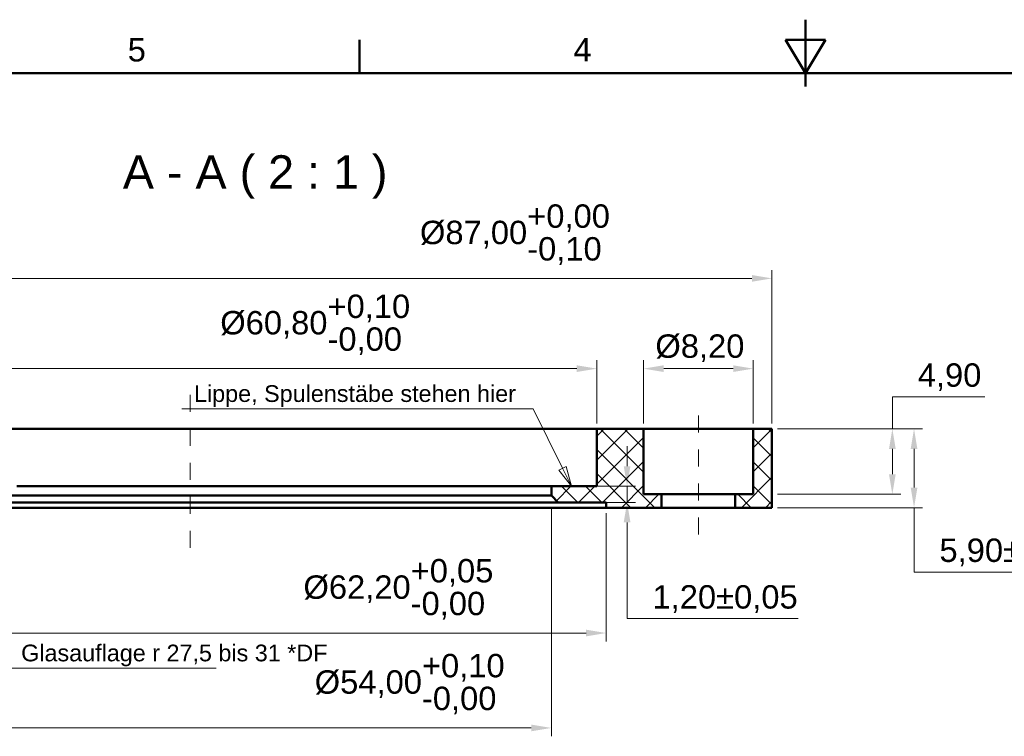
# Model space of a CAD drawing. Header units: inches. Extents: x 0.8 to 17.2, y 0.6 to 12.1.
# Tile 3 of 4: x 4.4 to 10.2, y 7.9 to 12.1. Entities that reach past the tile are written whole.
import ezdxf
from ezdxf.enums import TextEntityAlignment as Align

# ---------------------------------------------------------------- set-up
doc = ezdxf.new("R2010")
doc.units = ezdxf.units.IN
doc.header["$MEASUREMENT"] = 0
doc.linetypes.add('CENTER2', pattern=[1.125, 0.75, -0.125, 0.125, -0.125])
doc.layers.get('0').update_dxf_attribs({"lineweight": 25})
for name, color, linetype, lineweight in [('BEMASSUNG', 7, 'Continuous', 18), ('MITTELLINIE', 7, 'CENTER2', 18), ('RAHMEN', 7, 'Continuous', 50), ('SCHRAFFUR', 7, 'Continuous', 18), ('SICHTKANTE', 7, 'Continuous', 50), ('TEXT', 7, 'Continuous', 18)]:
    doc.layers.add(name, color=color, linetype=linetype, lineweight=lineweight)
doc.styles.add('ISO_14', font='arial.ttf')
doc.styles.add('ISO_20', font='arial.ttf')
doc.styles.add('ISO_75', font='arial.ttf')
doc.styles.add('ISO_76', font='arial.ttf')
doc.styles.add('ISO_DWG_RFN', font='arial.ttf')
doc.dimstyles.new('DWG_RFN', dxfattribs={"dimtxt": 0.137795, "dimasz": 0.11811, "dimexe": 0.049213, "dimexo": 0.031496, "dimgap": 0.031496, "dimtad": 1, "dimlfac": 25.4, "dimtxsty": 'ISO_DWG_RFN', "dimcen": 2.5, "dimclrd": 7, "dimclre": 7, "dimclrt": 7, "dimadec": 1, "dimazin": 3, "dimtfac": 1, "dimtmove": 0, "dimatfit": 3, "dimfxl": 0, "dimlwd": 18, "dimlwe": 18})

# ---------------------------------------------------------------- blocks, each defined once
blk = doc.blocks.new('Leader Text2')
at = {"layer": 'BEMASSUNG', "color": 7, "lineweight": 18}
for p, q in [((7.4057, 9.8209), (6.9606, 9.8209)), ((7.5779, 9.4702), (7.4057, 9.8209)), ((7.5991, 9.4806), (7.5567, 9.4598)), ((7.5567, 9.4598), (7.6299, 9.3642)), ((7.5779, 9.4702), (7.6299, 9.3642)), ((7.6299, 9.3642), (7.5991, 9.4806))]:
    blk.add_line(p, q, dxfattribs=at)
at = {"layer": 'BEMASSUNG', "color": 7, "lineweight": 18, "flags": 128}
blk.add_lwpolyline([(7.5567, 9.4598), (7.6299, 9.3642), (7.5991, 9.4806), (7.5567, 9.4598)], dxfattribs=at)
at = {"layer": 'BEMASSUNG', "color": 7}
blk.add_solid([(7.5567, 9.4598), (7.6299, 9.3642), (7.5991, 9.4806), (7.5567, 9.4598)], dxfattribs=at)
blk = doc.blocks.new('Hatch_1')
at = {"layer": 'SCHRAFFUR', "color": 7, "linetype": 'Continuous', "lineweight": 18}
for p, q in [((7.0394, 9.1607), (7.0834, 9.2047)), ((7.0394, 9.0193), (7.2248, 9.2047)), ((7.315, 8.9485), (7.0587, 9.2047)), ((7.315, 9.0899), (7.2002, 9.2047)), ((7.0394, 8.8778), (7.315, 9.1534)), ((7.3819, 8.7402), (7.0394, 9.0827)), ((7.0746, 8.7717), (7.315, 9.012)), ((7.2405, 8.7402), (7.0394, 8.9412)), ((7.1845, 8.7402), (7.315, 8.8706)), ((6.8014, 8.7813), (6.8862, 8.8661)), ((6.9261, 8.7717), (6.8316, 8.8661)), ((6.9332, 8.7717), (7.0277, 8.8661)), ((7.0675, 8.7717), (6.9731, 8.8661)), ((7.3259, 8.7402), (7.4047, 8.8189)), ((7.099, 8.7402), (7.0945, 8.7447))]:
    blk.add_line(p, q, dxfattribs=at)
blk = doc.blocks.new('Hatch_3')
at = {"layer": 'SCHRAFFUR', "color": 7, "linetype": 'Continuous', "lineweight": 18}
for p, q in [((7.9606, 9.092), (8.0709, 9.2022)), ((8.0709, 9.1825), (8.0487, 9.2047)), ((8.0709, 9.0411), (7.9606, 9.1514)), ((7.9606, 8.9506), (8.0709, 9.0608)), ((8.0709, 8.8997), (7.9606, 9.0099)), ((7.8916, 8.7402), (8.0709, 8.9194)), ((7.9476, 8.7402), (7.8688, 8.8189)), ((8.0709, 8.7583), (7.9606, 8.8685)), ((8.0331, 8.7402), (8.0709, 8.778))]:
    blk.add_line(p, q, dxfattribs=at)
blk = doc.blocks.new('*D13')
at = {"layer": 'BEMASSUNG', "color": 7, "lineweight": 18, "transparency": 16777216}
for p, q in [((2.937, 9.2067), (2.937, 8.4508)), ((7.8346, 9.2067), (7.8346, 8.4508)), ((3.0551, 8.5), (7.7165, 8.5))]:
    blk.add_line(p, q, dxfattribs=at)
at = {"layer": 'BEMASSUNG', "color": 7, "transparency": 16777216}
for points in [[(3.0551, 8.5197), (3.0551, 8.4803), (2.937, 8.5)], [(7.7165, 8.5197), (7.7165, 8.4803), (7.8346, 8.5)]]:
    blk.add_solid(points, dxfattribs=at)
at = {"layer": 'Defpoints', "color": 0, "transparency": 16777216}
for p in [(2.937, 9.2382), (7.8346, 9.2382), (7.8346, 8.5)]:
    blk.add_point(p, dxfattribs=at)
at = {"layer": 'BEMASSUNG', "color": 7, "lineweight": 18, "transparency": 16777216, "insert": (6.0521, 8.9359), "char_height": 0.137795, "attachment_point": 1, "style": 'ISO_DWG_RFN'}
blk.add_mtext('\\A1;{Ø62,20\\S+0,05^ -0,00;}', dxfattribs=at)
blk = doc.blocks.new('*D14')
at = {"layer": 'BEMASSUNG', "color": 7, "lineweight": 18, "transparency": 16777216}
for p, q in [((3.2598, 9.2382), (3.2598, 7.8917)), ((7.5118, 9.2382), (7.5118, 7.8917)), ((3.378, 7.9409), (7.3937, 7.9409))]:
    blk.add_line(p, q, dxfattribs=at)
at = {"layer": 'BEMASSUNG', "color": 7, "transparency": 16777216}
for points in [[(3.378, 7.9606), (3.378, 7.9213), (3.2598, 7.9409)], [(7.3937, 7.9606), (7.3937, 7.9213), (7.5118, 7.9409)]]:
    blk.add_solid(points, dxfattribs=at)
at = {"layer": 'Defpoints', "color": 0, "transparency": 16777216}
for p in [(3.2598, 9.2697), (7.5118, 9.2697), (7.5118, 7.9409)]:
    blk.add_point(p, dxfattribs=at)
at = {"layer": 'BEMASSUNG', "color": 7, "lineweight": 18, "transparency": 16777216, "insert": (6.1185, 8.3769), "char_height": 0.137795, "attachment_point": 1, "style": 'ISO_DWG_RFN'}
blk.add_mtext('\\A1;{Ø54,00\\S+0,10^ -0,00;}', dxfattribs=at)
blk = doc.blocks.new('*D15')
at = {"layer": 'BEMASSUNG', "color": 7, "lineweight": 18, "transparency": 16777216}
for p, q in [((7.9578, 9.4823), (7.9578, 9.6004)), ((7.5433, 9.3642), (8.007, 9.3642)), ((7.9578, 9.2697), (7.9578, 9.3642)), ((7.551, 9.2697), (8.007, 9.2697)), ((7.9578, 9.1516), (7.9578, 9.0335)), ((7.9578, 8.5847), (7.9578, 9.0335)), ((8.9652, 8.5847), (7.9578, 8.5847))]:
    blk.add_line(p, q, dxfattribs=at)
at = {"layer": 'BEMASSUNG', "color": 7, "transparency": 16777216}
for points in [[(7.9381, 9.4823), (7.9775, 9.4823), (7.9578, 9.3642)], [(7.9381, 9.1516), (7.9775, 9.1516), (7.9578, 9.2697)]]:
    blk.add_solid(points, dxfattribs=at)
at = {"layer": 'Defpoints', "color": 0, "transparency": 16777216}
for p in [(7.5118, 9.3642), (7.9578, 9.3642), (7.5195, 9.2697)]:
    blk.add_point(p, dxfattribs=at)
at = {"layer": 'BEMASSUNG', "color": 7, "lineweight": 18, "transparency": 16777216, "insert": (8.1074, 8.7818), "char_height": 0.137795, "attachment_point": 1, "style": 'ISO_DWG_RFN'}
blk.add_mtext('\\A1;{1,20±0,05}', dxfattribs=at)
blk = doc.blocks.new('*D16')
at = {"layer": 'BEMASSUNG', "color": 7, "lineweight": 18, "transparency": 16777216}
for p, q in [((8.0551, 9.7343), (8.0551, 10.1063)), ((8.7008, 9.7343), (8.7008, 10.1063)), ((8.1732, 10.0571), (8.5827, 10.0571))]:
    blk.add_line(p, q, dxfattribs=at)
at = {"layer": 'BEMASSUNG', "color": 7, "transparency": 16777216}
for points in [[(8.1732, 10.0768), (8.1732, 10.0374), (8.0551, 10.0571)], [(8.5827, 10.0768), (8.5827, 10.0374), (8.7008, 10.0571)]]:
    blk.add_solid(points, dxfattribs=at)
at = {"layer": 'Defpoints', "color": 0, "transparency": 16777216}
for p in [(8.7008, 10.0571), (8.0551, 9.7028), (8.7008, 9.7028)]:
    blk.add_point(p, dxfattribs=at)
at = {"layer": 'BEMASSUNG', "color": 7, "lineweight": 18, "transparency": 16777216, "insert": (8.1243, 10.2587), "char_height": 0.137795, "attachment_point": 1, "style": 'ISO_DWG_RFN'}
blk.add_mtext('\\A1;{Ø8,20}', dxfattribs=at)
blk = doc.blocks.new('*D17')
at = {"layer": 'BEMASSUNG', "color": 7, "lineweight": 18, "transparency": 16777216}
for p, q in [((8.8425, 9.7028), (9.6966, 9.7028)), ((9.6474, 9.3563), (9.6474, 9.5846)), ((8.8425, 9.2382), (9.6966, 9.2382)), ((9.6474, 8.8593), (9.6474, 9.2382)), ((10.6678, 8.8593), (9.6474, 8.8593))]:
    blk.add_line(p, q, dxfattribs=at)
at = {"layer": 'BEMASSUNG', "color": 7, "transparency": 16777216}
for points in [[(9.6277, 9.5846), (9.6671, 9.5846), (9.6474, 9.7028)], [(9.6277, 9.3563), (9.6671, 9.3563), (9.6474, 9.2382)]]:
    blk.add_solid(points, dxfattribs=at)
at = {"layer": 'Defpoints', "color": 0, "transparency": 16777216}
for p in [(8.811, 9.7028), (9.6474, 9.7028), (8.811, 9.2382)]:
    blk.add_point(p, dxfattribs=at)
at = {"layer": 'BEMASSUNG', "color": 7, "lineweight": 18, "transparency": 16777216, "insert": (9.797, 9.0564), "char_height": 0.137795, "attachment_point": 1, "style": 'ISO_DWG_RFN'}
blk.add_mtext('\\A1;{5,90±0,05}', dxfattribs=at)
blk = doc.blocks.new('*D18')
at = {"layer": 'BEMASSUNG', "color": 7, "lineweight": 18, "transparency": 16777216}
for p, q in [((10.0638, 9.8911), (9.5197, 9.8911)), ((9.5197, 9.8911), (9.5197, 9.7028)), ((8.8425, 9.7028), (9.5689, 9.7028)), ((9.5197, 9.435), (9.5197, 9.5846)), ((8.8425, 9.3169), (9.5689, 9.3169))]:
    blk.add_line(p, q, dxfattribs=at)
at = {"layer": 'BEMASSUNG', "color": 7, "transparency": 16777216}
for points in [[(9.5, 9.5846), (9.5394, 9.5846), (9.5197, 9.7028)], [(9.5, 9.435), (9.5394, 9.435), (9.5197, 9.3169)]]:
    blk.add_solid(points, dxfattribs=at)
at = {"layer": 'Defpoints', "color": 0, "transparency": 16777216}
for p in [(8.811, 9.7028), (9.5197, 9.7028), (8.811, 9.3169)]:
    blk.add_point(p, dxfattribs=at)
at = {"layer": 'BEMASSUNG', "color": 7, "lineweight": 18, "transparency": 16777216, "insert": (9.6693, 10.0882), "char_height": 0.1378, "attachment_point": 1, "style": 'ISO_DWG_RFN'}
blk.add_mtext('\\A1;{4,90}', dxfattribs=at)
blk = doc.blocks.new('*D20')
at = {"layer": 'BEMASSUNG', "color": 7, "lineweight": 18, "transparency": 16777216}
for p, q in [((1.9606, 9.7343), (1.9606, 10.6378)), ((8.811, 9.7343), (8.811, 10.6378)), ((2.0787, 10.5886), (8.6929, 10.5886))]:
    blk.add_line(p, q, dxfattribs=at)
at = {"layer": 'BEMASSUNG', "color": 7, "transparency": 16777216}
for points in [[(2.0787, 10.6083), (2.0787, 10.5689), (1.9606, 10.5886)], [(8.6929, 10.6083), (8.6929, 10.5689), (8.811, 10.5886)]]:
    blk.add_solid(points, dxfattribs=at)
at = {"layer": 'Defpoints', "color": 0, "transparency": 16777216}
for p in [(8.811, 10.5886), (1.9606, 9.7028), (8.811, 9.7028)]:
    blk.add_point(p, dxfattribs=at)
at = {"layer": 'BEMASSUNG', "color": 7, "lineweight": 18, "transparency": 16777216, "insert": (6.7383, 11.0245), "char_height": 0.137795, "attachment_point": 1, "style": 'ISO_DWG_RFN'}
blk.add_mtext('\\A1;{Ø87,00\\S+0,00^ -0,10;}', dxfattribs=at)
blk = doc.blocks.new('*D21')
at = {"layer": 'BEMASSUNG', "color": 7, "lineweight": 18, "transparency": 16777216}
for p, q in [((2.9921, 9.7343), (2.9921, 10.1063)), ((7.7795, 9.7343), (7.7795, 10.1063)), ((3.1102, 10.0571), (7.6614, 10.0571))]:
    blk.add_line(p, q, dxfattribs=at)
at = {"layer": 'BEMASSUNG', "color": 7, "transparency": 16777216}
for points in [[(3.1102, 10.0768), (3.1102, 10.0374), (2.9921, 10.0571)], [(7.6614, 10.0768), (7.6614, 10.0374), (7.7795, 10.0571)]]:
    blk.add_solid(points, dxfattribs=at)
at = {"layer": 'Defpoints', "color": 0, "transparency": 16777216}
for p in [(7.7795, 10.0571), (2.9921, 9.7028), (7.7795, 9.7028)]:
    blk.add_point(p, dxfattribs=at)
at = {"layer": 'BEMASSUNG', "color": 7, "lineweight": 18, "transparency": 16777216, "insert": (5.5623, 10.493), "char_height": 0.137795, "attachment_point": 1, "style": 'ISO_DWG_RFN'}
blk.add_mtext('\\A1;{Ø60,80\\S+0,10^ -0,00;}', dxfattribs=at)

msp = doc.modelspace()

# ---------------------------------------------------------------- linework, layer by layer
at = {"layer": 'BEMASSUNG'}
for p, q in [((6.96063, 9.82087), (5.33661, 9.82087)), ((3.9685, 8.29331), (5.53839, 8.29331))]:
    msp.add_line(p, q, dxfattribs=at)
at = {"layer": 'MITTELLINIE', "ltscale": 0.092544}
msp.add_line((5.38583, 9.00197), (5.38583, 9.93898), dxfattribs=at)
at = {"layer": 'MITTELLINIE', "ltscale": 0.086614}
msp.add_line((8.37795, 9.08071), (8.37795, 9.86024), dxfattribs=at)
at = {"layer": 'RAHMEN'}
for p, q in [((9.00787, 12.1122), (9.00787, 11.7185)), ((6.3832, 11.79724), (6.3832, 11.99409)), ((9.12598, 11.99409), (8.88976, 11.99409)), ((8.88976, 11.99409), (9.00787, 11.79724)), ((9.00787, 11.79724), (9.12598, 11.99409)), ((9.00787, 11.79724), (9.00787, 11.99409)), ((16.88189, 11.79724), (1.13386, 11.79724))]:
    msp.add_line(p, q, dxfattribs=at)
at = {"layer": 'SICHTKANTE'}
for p, q in [((4.43338, 9.70276), (4.3235, 9.70276)), ((4.54326, 9.70276), (4.43338, 9.70276)), ((4.65314, 9.70276), (4.54326, 9.70276)), ((4.76722, 9.70276), (4.65314, 9.70276)), ((4.88299, 9.70276), (4.76722, 9.70276)), ((4.99875, 9.70276), (4.88299, 9.70276)), ((5.11525, 9.70276), (4.99875, 9.70276)), ((5.23357, 9.70276), (5.11525, 9.70276)), ((5.35188, 9.70276), (5.23357, 9.70276)), ((5.4702, 9.70276), (5.35188, 9.70276)), ((5.5878, 9.70276), (5.4702, 9.70276)), ((5.70526, 9.70276), (5.5878, 9.70276)), ((5.82273, 9.70276), (5.70526, 9.70276)), ((5.93839, 9.70276), (5.82273, 9.70276)), ((6.05163, 9.70276), (5.93839, 9.70276)), ((6.16487, 9.70276), (6.05163, 9.70276)), ((6.27811, 9.70276), (6.16487, 9.70276)), ((6.38386, 9.70276), (6.27811, 9.70276)), ((6.48961, 9.70276), (6.38386, 9.70276)), ((6.59536, 9.70276), (6.48961, 9.70276)), ((6.6951, 9.70276), (6.59536, 9.70276)), ((6.79032, 9.70276), (6.6951, 9.70276)), ((6.88554, 9.70276), (6.79032, 9.70276)), ((6.97886, 9.70276), (6.88554, 9.70276)), ((7.06081, 9.70276), (6.97886, 9.70276)), ((7.14276, 9.70276), (7.06081, 9.70276)), ((7.22471, 9.70276), (7.14276, 9.70276)), ((7.2955, 9.70276), (7.22471, 9.70276)), ((7.36182, 9.70276), (7.2955, 9.70276)), ((7.42814, 9.70276), (7.36182, 9.70276)), ((7.48945, 9.70276), (7.42814, 9.70276)), ((7.53823, 9.70276), (7.48945, 9.70276)), ((7.58702, 9.70276), (7.53823, 9.70276)), ((7.6358, 9.70276), (7.58702, 9.70276)), ((7.66835, 9.70276), (7.6358, 9.70276)), ((7.69819, 9.70276), (7.66835, 9.70276)), ((7.72804, 9.70276), (7.69819, 9.70276)), ((7.7494, 9.70276), (7.72804, 9.70276)), ((7.75944, 9.70276), (7.7494, 9.70276)), ((7.76948, 9.70276), (7.75944, 9.70276)), ((7.77953, 9.70276), (7.76948, 9.70276)), ((7.77953, 9.70276), (7.77953, 9.36417)), ((7.77953, 9.70276), (8.05512, 9.70276)), ((8.05512, 9.31693), (8.05512, 9.70276)), ((8.05748, 9.70276), (8.05512, 9.70276)), ((8.05984, 9.70276), (8.05748, 9.70276)), ((8.0622, 9.70276), (8.05984, 9.70276)), ((8.06719, 9.70276), (8.0622, 9.70276)), ((8.07416, 9.70276), (8.06719, 9.70276)), ((8.08112, 9.70276), (8.07416, 9.70276)), ((8.08869, 9.70276), (8.08112, 9.70276)), ((8.09991, 9.70276), (8.08869, 9.70276)), ((8.11113, 9.70276), (8.09991, 9.70276)), ((8.12235, 9.70276), (8.11113, 9.70276)), ((8.1362, 9.70276), (8.12235, 9.70276)), ((8.15111, 9.70276), (8.1362, 9.70276)), ((8.16602, 9.70276), (8.15111, 9.70276)), ((8.18177, 9.70276), (8.16602, 9.70276)), ((8.19962, 9.70276), (8.18177, 9.70276)), ((8.21748, 9.70276), (8.19962, 9.70276)), ((8.23533, 9.70276), (8.21748, 9.70276)), ((8.25494, 9.70276), (8.23533, 9.70276)), ((8.27484, 9.70276), (8.25494, 9.70276)), ((8.29474, 9.70276), (8.27484, 9.70276)), ((8.31509, 9.70276), (8.29474, 9.70276)), ((8.33605, 9.70276), (8.31509, 9.70276)), ((8.357, 9.70276), (8.33605, 9.70276)), ((8.37795, 9.70276), (8.357, 9.70276)), ((8.39891, 9.70276), (8.37795, 9.70276)), ((8.41986, 9.70276), (8.39891, 9.70276)), ((8.44081, 9.70276), (8.41986, 9.70276)), ((8.46116, 9.70276), (8.44081, 9.70276)), ((8.48106, 9.70276), (8.46116, 9.70276)), ((8.50097, 9.70276), (8.48106, 9.70276)), ((8.52058, 9.70276), (8.50097, 9.70276)), ((8.53843, 9.70276), (8.52058, 9.70276)), ((8.55628, 9.70276), (8.53843, 9.70276)), ((8.57414, 9.70276), (8.55628, 9.70276)), ((8.58989, 9.70276), (8.57414, 9.70276)), ((8.6048, 9.70276), (8.58989, 9.70276)), ((8.61971, 9.70276), (8.6048, 9.70276)), ((8.63356, 9.70276), (8.61971, 9.70276)), ((8.64478, 9.70276), (8.63356, 9.70276)), ((8.656, 9.70276), (8.64478, 9.70276)), ((8.66721, 9.70276), (8.656, 9.70276)), ((8.67479, 9.70276), (8.66721, 9.70276)), ((8.68175, 9.70276), (8.67479, 9.70276)), ((8.68871, 9.70276), (8.68175, 9.70276)), ((8.69371, 9.70276), (8.68871, 9.70276)), ((8.69607, 9.70276), (8.69371, 9.70276)), ((8.69843, 9.70276), (8.69607, 9.70276)), ((8.70079, 9.70276), (8.69843, 9.70276)), ((8.70079, 9.70276), (8.81102, 9.70276)), ((8.70079, 9.31693), (8.70079, 9.70276)), ((8.81102, 9.23819), (8.81102, 9.70276)), ((4.45584, 9.36417), (4.36507, 9.36417)), ((4.55335, 9.36417), (4.45584, 9.36417)), ((4.65087, 9.36417), (4.55335, 9.36417)), ((4.74838, 9.36417), (4.65087, 9.36417)), ((4.84953, 9.36417), (4.74838, 9.36417)), ((4.95212, 9.36417), (4.84953, 9.36417)), ((5.05472, 9.36417), (4.95212, 9.36417)), ((5.15792, 9.36417), (5.05472, 9.36417)), ((5.26267, 9.36417), (5.15792, 9.36417)), ((5.36741, 9.36417), (5.26267, 9.36417)), ((5.47216, 9.36417), (5.36741, 9.36417)), ((5.57618, 9.36417), (5.47216, 9.36417)), ((5.68007, 9.36417), (5.57618, 9.36417)), ((5.78397, 9.36417), (5.68007, 9.36417)), ((5.88624, 9.36417), (5.78397, 9.36417)), ((5.98633, 9.36417), (5.88624, 9.36417)), ((6.08641, 9.36417), (5.98633, 9.36417)), ((6.1865, 9.36417), (6.08641, 9.36417)), ((6.27991, 9.36417), (6.1865, 9.36417)), ((6.37333, 9.36417), (6.27991, 9.36417)), ((6.46674, 9.36417), (6.37333, 9.36417)), ((6.55482, 9.36417), (6.46674, 9.36417)), ((6.63889, 9.36417), (6.55482, 9.36417)), ((6.72296, 9.36417), (6.63889, 9.36417)), ((6.80536, 9.36417), (6.72296, 9.36417)), ((6.87768, 9.36417), (6.80536, 9.36417)), ((6.95001, 9.36417), (6.87768, 9.36417)), ((7.02234, 9.36417), (6.95001, 9.36417)), ((7.0848, 9.36417), (7.02234, 9.36417)), ((7.14332, 9.36417), (7.0848, 9.36417)), ((7.20184, 9.36417), (7.14332, 9.36417)), ((7.25593, 9.36417), (7.20184, 9.36417)), ((7.29897, 9.36417), (7.25593, 9.36417)), ((7.342, 9.36417), (7.29897, 9.36417)), ((7.38504, 9.36417), (7.342, 9.36417)), ((7.41375, 9.36417), (7.38504, 9.36417)), ((7.44007, 9.36417), (7.41375, 9.36417)), ((7.4664, 9.36417), (7.44007, 9.36417)), ((7.48523, 9.36417), (7.4664, 9.36417)), ((7.49409, 9.36417), (7.48523, 9.36417)), ((7.50295, 9.36417), (7.49409, 9.36417)), ((7.51181, 9.36417), (7.50295, 9.36417)), ((7.51181, 9.36417), (7.51181, 9.30906)), ((7.51181, 9.36417), (7.77953, 9.36417)), ((4.4466, 9.30906), (4.32903, 9.30906)), ((4.57574, 9.30906), (4.4466, 9.30906)), ((4.7068, 9.30906), (4.57574, 9.30906)), ((4.83786, 9.30906), (4.7068, 9.30906)), ((4.97189, 9.30906), (4.83786, 9.30906)), ((5.10987, 9.30906), (4.97189, 9.30906)), ((5.24785, 9.30906), (5.10987, 9.30906)), ((5.38583, 9.30906), (5.24785, 9.30906)), ((5.52381, 9.30906), (5.38583, 9.30906)), ((5.66179, 9.30906), (5.52381, 9.30906)), ((5.79977, 9.30906), (5.66179, 9.30906)), ((5.9338, 9.30906), (5.79977, 9.30906)), ((6.06486, 9.30906), (5.9338, 9.30906)), ((6.19592, 9.30906), (6.06486, 9.30906)), ((6.32505, 9.30906), (6.19592, 9.30906)), ((6.44262, 9.30906), (6.32505, 9.30906)), ((6.56019, 9.30906), (6.44262, 9.30906)), ((6.67776, 9.30906), (6.56019, 9.30906)), ((6.78149, 9.30906), (6.67776, 9.30906)), ((6.87967, 9.30906), (6.78149, 9.30906)), ((6.97786, 9.30906), (6.87967, 9.30906)), ((7.0691, 9.30906), (6.97786, 9.30906)), ((7.14297, 9.30906), (7.0691, 9.30906)), ((7.21684, 9.30906), (7.14297, 9.30906)), ((7.29072, 9.30906), (7.21684, 9.30906)), ((7.34058, 9.30906), (7.29072, 9.30906)), ((7.38644, 9.30906), (7.34058, 9.30906)), ((7.4323, 9.30906), (7.38644, 9.30906)), ((7.46517, 9.30906), (7.4323, 9.30906)), ((7.48072, 9.30906), (7.46517, 9.30906)), ((7.49626, 9.30906), (7.48072, 9.30906)), ((7.51181, 9.30906), (7.49626, 9.30906)), ((7.51181, 9.30906), (7.55118, 9.26969)), ((8.05512, 9.31693), (8.16142, 9.31693)), ((8.16142, 9.23819), (8.16142, 9.31693)), ((8.163, 9.31693), (8.16142, 9.31693)), ((8.16458, 9.31693), (8.163, 9.31693)), ((8.16617, 9.31693), (8.16458, 9.31693)), ((8.16952, 9.31693), (8.16617, 9.31693)), ((8.17419, 9.31693), (8.16952, 9.31693)), ((8.17886, 9.31693), (8.17419, 9.31693)), ((8.18394, 9.31693), (8.17886, 9.31693)), ((8.19146, 9.31693), (8.18394, 9.31693)), ((8.19898, 9.31693), (8.19146, 9.31693)), ((8.20651, 9.31693), (8.19898, 9.31693)), ((8.2158, 9.31693), (8.20651, 9.31693)), ((8.2258, 9.31693), (8.2158, 9.31693)), ((8.2358, 9.31693), (8.2258, 9.31693)), ((8.24637, 9.31693), (8.2358, 9.31693)), ((8.25834, 9.31693), (8.24637, 9.31693)), ((8.27032, 9.31693), (8.25834, 9.31693)), ((8.28229, 9.31693), (8.27032, 9.31693)), ((8.29544, 9.31693), (8.28229, 9.31693)), ((8.30879, 9.31693), (8.29544, 9.31693)), ((8.32214, 9.31693), (8.30879, 9.31693)), ((8.33579, 9.31693), (8.32214, 9.31693)), ((8.34985, 9.31693), (8.33579, 9.31693)), ((8.3639, 9.31693), (8.34985, 9.31693)), ((8.37795, 9.31693), (8.3639, 9.31693)), ((8.39201, 9.31693), (8.37795, 9.31693)), ((8.40606, 9.31693), (8.39201, 9.31693)), ((8.42011, 9.31693), (8.40606, 9.31693)), ((8.43376, 9.31693), (8.42011, 9.31693)), ((8.44711, 9.31693), (8.43376, 9.31693)), ((8.46046, 9.31693), (8.44711, 9.31693)), ((8.47361, 9.31693), (8.46046, 9.31693)), ((8.48559, 9.31693), (8.47361, 9.31693)), ((8.49756, 9.31693), (8.48559, 9.31693)), ((8.50954, 9.31693), (8.49756, 9.31693)), ((8.5201, 9.31693), (8.50954, 9.31693)), ((8.5301, 9.31693), (8.5201, 9.31693)), ((8.5401, 9.31693), (8.5301, 9.31693)), ((8.5494, 9.31693), (8.5401, 9.31693)), ((8.55692, 9.31693), (8.5494, 9.31693)), ((8.56445, 9.31693), (8.55692, 9.31693)), ((8.57197, 9.31693), (8.56445, 9.31693)), ((8.57705, 9.31693), (8.57197, 9.31693)), ((8.58172, 9.31693), (8.57705, 9.31693)), ((8.58639, 9.31693), (8.58172, 9.31693)), ((8.58974, 9.31693), (8.58639, 9.31693)), ((8.59132, 9.31693), (8.58974, 9.31693)), ((8.5929, 9.31693), (8.59132, 9.31693)), ((8.59449, 9.31693), (8.5929, 9.31693)), ((8.59449, 9.31693), (8.70079, 9.31693)), ((8.59449, 9.23819), (8.59449, 9.31693)), ((4.45272, 9.23819), (4.30398, 9.23819)), ((4.42921, 9.26969), (4.30946, 9.26969)), ((4.56073, 9.26969), (4.42921, 9.26969)), ((4.60368, 9.23819), (4.45272, 9.23819)), ((4.69422, 9.26969), (4.56073, 9.26969)), ((4.75465, 9.23819), (4.60368, 9.23819)), ((4.82771, 9.26969), (4.69422, 9.26969)), ((4.90903, 9.23819), (4.75465, 9.23819)), ((4.96422, 9.26969), (4.82771, 9.26969)), ((5.06796, 9.23819), (4.90903, 9.23819)), ((5.10476, 9.26969), (4.96422, 9.26969)), ((5.22689, 9.23819), (5.06796, 9.23819)), ((5.24529, 9.26969), (5.10476, 9.26969)), ((5.38583, 9.23819), (5.22689, 9.23819)), ((5.38583, 9.26969), (5.24529, 9.26969)), ((5.52636, 9.26969), (5.38583, 9.26969)), ((5.54476, 9.23819), (5.38583, 9.23819)), ((5.6669, 9.26969), (5.52636, 9.26969)), ((5.70369, 9.23819), (5.54476, 9.23819)), ((5.80743, 9.26969), (5.6669, 9.26969)), ((5.86263, 9.23819), (5.70369, 9.23819)), ((5.94394, 9.26969), (5.80743, 9.26969)), ((6.01701, 9.23819), (5.86263, 9.23819)), ((6.07743, 9.26969), (5.94394, 9.26969)), ((6.16797, 9.23819), (6.01701, 9.23819)), ((6.21092, 9.26969), (6.07743, 9.26969)), ((6.31893, 9.23819), (6.16797, 9.23819)), ((6.34245, 9.26969), (6.21092, 9.26969)), ((6.46768, 9.23819), (6.31893, 9.23819)), ((6.46219, 9.26969), (6.34245, 9.26969)), ((6.58194, 9.26969), (6.46219, 9.26969)), ((6.6031, 9.23819), (6.46768, 9.23819)), ((6.70169, 9.26969), (6.58194, 9.26969)), ((6.73852, 9.23819), (6.6031, 9.23819)), ((6.80733, 9.26969), (6.70169, 9.26969)), ((6.87395, 9.23819), (6.73852, 9.23819)), ((6.90734, 9.26969), (6.80733, 9.26969)), ((6.99342, 9.23819), (6.87395, 9.23819)), ((7.00734, 9.26969), (6.90734, 9.26969)), ((7.10652, 9.23819), (6.99342, 9.23819)), ((7.10027, 9.26969), (7.00734, 9.26969)), ((7.17551, 9.26969), (7.10027, 9.26969)), ((7.21961, 9.23819), (7.10652, 9.23819)), ((7.25075, 9.26969), (7.17551, 9.26969)), ((7.3247, 9.23819), (7.21961, 9.23819)), ((7.32599, 9.26969), (7.25075, 9.26969)), ((7.4098, 9.23819), (7.3247, 9.23819)), ((7.37678, 9.26969), (7.32599, 9.26969)), ((7.42349, 9.26969), (7.37678, 9.26969)), ((7.49489, 9.23819), (7.4098, 9.23819)), ((7.4702, 9.26969), (7.42349, 9.26969)), ((7.50368, 9.26969), (7.4702, 9.26969)), ((7.57998, 9.23819), (7.49489, 9.23819)), ((7.51951, 9.26969), (7.50368, 9.26969)), ((7.53535, 9.26969), (7.51951, 9.26969)), ((7.55118, 9.26969), (7.53535, 9.26969)), ((7.83465, 9.26969), (7.55118, 9.26969)), ((7.63741, 9.23819), (7.57998, 9.23819)), ((7.69024, 9.23819), (7.63741, 9.23819)), ((7.74306, 9.23819), (7.69024, 9.23819)), ((7.78092, 9.23819), (7.74306, 9.23819)), ((7.79883, 9.23819), (7.78092, 9.23819)), ((7.81674, 9.23819), (7.79883, 9.23819)), ((7.83465, 9.23819), (7.81674, 9.23819)), ((7.83465, 9.26969), (7.83465, 9.23819)), ((8.16142, 9.23819), (7.83465, 9.23819)), ((8.163, 9.23819), (8.16142, 9.23819)), ((8.16458, 9.23819), (8.163, 9.23819)), ((8.16617, 9.23819), (8.16458, 9.23819)), ((8.16952, 9.23819), (8.16617, 9.23819)), ((8.17419, 9.23819), (8.16952, 9.23819)), ((8.17886, 9.23819), (8.17419, 9.23819)), ((8.18394, 9.23819), (8.17886, 9.23819)), ((8.19146, 9.23819), (8.18394, 9.23819)), ((8.19898, 9.23819), (8.19146, 9.23819)), ((8.20651, 9.23819), (8.19898, 9.23819)), ((8.2158, 9.23819), (8.20651, 9.23819)), ((8.2258, 9.23819), (8.2158, 9.23819)), ((8.2358, 9.23819), (8.2258, 9.23819)), ((8.24637, 9.23819), (8.2358, 9.23819)), ((8.25834, 9.23819), (8.24637, 9.23819)), ((8.27032, 9.23819), (8.25834, 9.23819)), ((8.28229, 9.23819), (8.27032, 9.23819)), ((8.29544, 9.23819), (8.28229, 9.23819)), ((8.30879, 9.23819), (8.29544, 9.23819)), ((8.32214, 9.23819), (8.30879, 9.23819)), ((8.33579, 9.23819), (8.32214, 9.23819)), ((8.34985, 9.23819), (8.33579, 9.23819)), ((8.3639, 9.23819), (8.34985, 9.23819)), ((8.37795, 9.23819), (8.3639, 9.23819)), ((8.39201, 9.23819), (8.37795, 9.23819)), ((8.40606, 9.23819), (8.39201, 9.23819)), ((8.42011, 9.23819), (8.40606, 9.23819)), ((8.43376, 9.23819), (8.42011, 9.23819)), ((8.44711, 9.23819), (8.43376, 9.23819)), ((8.46046, 9.23819), (8.44711, 9.23819)), ((8.47361, 9.23819), (8.46046, 9.23819)), ((8.48559, 9.23819), (8.47361, 9.23819)), ((8.49756, 9.23819), (8.48559, 9.23819)), ((8.50954, 9.23819), (8.49756, 9.23819)), ((8.5201, 9.23819), (8.50954, 9.23819)), ((8.5301, 9.23819), (8.5201, 9.23819)), ((8.5401, 9.23819), (8.5301, 9.23819)), ((8.5494, 9.23819), (8.5401, 9.23819)), ((8.55692, 9.23819), (8.5494, 9.23819)), ((8.56445, 9.23819), (8.55692, 9.23819)), ((8.57197, 9.23819), (8.56445, 9.23819)), ((8.57705, 9.23819), (8.57197, 9.23819)), ((8.58172, 9.23819), (8.57705, 9.23819)), ((8.58639, 9.23819), (8.58172, 9.23819)), ((8.58974, 9.23819), (8.58639, 9.23819)), ((8.59132, 9.23819), (8.58974, 9.23819)), ((8.5929, 9.23819), (8.59132, 9.23819)), ((8.59449, 9.23819), (8.5929, 9.23819)), ((8.81102, 9.23819), (8.59449, 9.23819))]:
    msp.add_line(p, q, dxfattribs=at)

# ---------------------------------------------------------------- block references
for name in ['Hatch_1', 'Hatch_3']:
    msp.add_blockref(name, (0.74016, 0.49803))
at = {"layer": 'BEMASSUNG'}
msp.add_blockref('Leader Text2', (0, 0), dxfattribs=at)

# ---------------------------------------------------------------- texts
at = {"layer": 'RAHMEN', "style": 'ISO_14'}
for s, p in [('5', (5.07087, 11.93504)), ('4', (7.69554, 11.93504))]:
    msp.add_text(s, height=0.1378, dxfattribs=at).set_placement(p, align=Align.MIDDLE_CENTER)
at = {"layer": 'TEXT', "style": 'ISO_20'}
msp.add_text('A - A ( 2 : 1 )', height=0.1968504, dxfattribs=at).set_placement((5.76789, 11.21528), align=Align.MIDDLE_CENTER)
at = {"layer": 'TEXT', "style": 'ISO_76'}
msp.add_text('Lippe, Spulenstäbe stehen hier', height=0.0984252, dxfattribs=at).set_placement((7.30332, 9.86095), align=Align.RIGHT)
at = {"layer": 'TEXT', "style": 'ISO_75'}
msp.add_text('Glasauflage r 27,5 bis 31 *DF', height=0.0984252, dxfattribs=at).set_placement((4.38994, 8.33339))

# ---------------------------------------------------------------- dimensions: what is measured, and where the dimension line sits
at = {"layer": 'BEMASSUNG', "color": 7, "lineweight": 18}
for base, p1, p2, angle, text, override, picture, middle in [((8.81102, 10.58858), (1.96063, 9.70276), (8.81102, 9.70276), 180, '{Ø<>}', {"dimgap": 0.031496, "dimdec": 2, "dimlfac": 12.7, "dimsah": 1, "dimtol": 1, "dimlim": 0, "dimtp": 0, "dimtm": 0.1, "dimtdec": 2, "dimtofl": 0, "dimatfit": 1}, '*D20', (7.28369, 10.58858)), ((7.77953, 10.05709), (2.99213, 9.70276), (7.77953, 9.70276), 180, '{Ø<>}', {"dimgap": 0.031496, "dimdec": 2, "dimlfac": 12.7, "dimsah": 1, "dimtol": 1, "dimlim": 0, "dimtp": 0.1, "dimtm": 1e-09, "dimtdec": 2, "dimtofl": 0, "dimatfit": 1}, '*D21', (6.10773, 10.05709)), ((8.70079, 10.05709), (8.05512, 9.70276), (8.70079, 9.70276), 180, '{Ø<>}', {"dimgap": 0.031496, "dimdec": 2, "dimlfac": 12.7, "dimsah": 1, "dimtol": 0, "dimlim": 0, "dimtp": 0, "dimtm": 0, "dimtdec": 2, "dimtofl": 0, "dimatfit": 1}, '*D16', (8.37795, 10.05709)), ((9.51969, 9.70276), (8.81102, 9.31693), (8.81102, 9.70276), 90, '{<>}', {"dimgap": 0.031496, "dimtih": 1, "dimtoh": 1, "dimdec": 2, "dimlfac": 12.7, "dimsah": 1, "dimtol": 0, "dimlim": 0, "dimtp": 0, "dimtm": 0, "dimtdec": 2, "dimtofl": 0, "dimtmove": 1, "dimatfit": 2}, '*D18', (9.52634, 9.89107)), ((9.64738, 9.70276), (8.81102, 9.23819), (8.81102, 9.70276), 90, '{<>}', {"dimgap": 0.031496, "dimtih": 1, "dimtoh": 1, "dimdec": 2, "dimlfac": 12.7, "dimsah": 1, "dimtol": 1, "dimlim": 0, "dimtp": 0.05, "dimtm": 0.05, "dimtdec": 2, "dimtofl": 0, "dimtmove": 1, "dimatfit": 2}, '*D17', (9.65805, 8.85931)), ((7.95777, 9.36417), (7.51951, 9.26969), (7.51181, 9.36417), 90, '{<>}', {"dimgap": 0.031496, "dimtih": 1, "dimtoh": 1, "dimdec": 2, "dimlfac": 12.7, "dimsah": 1, "dimtol": 1, "dimlim": 0, "dimtp": 0.05, "dimtm": 0.05, "dimtdec": 2, "dimtofl": 1, "dimtmove": 1, "dimatfit": 1}, '*D15', (7.97055, 8.58468)), ((7.83465, 8.5), (2.93701, 9.23819), (7.83465, 9.23819), 180, '{Ø<>}', {"dimgap": 0.031496, "dimdec": 2, "dimlfac": 12.7, "dimsah": 1, "dimtol": 1, "dimlim": 0, "dimtp": 0.05, "dimtm": 1e-09, "dimtdec": 2, "dimtofl": 0, "dimatfit": 1}, '*D13', (6.59827, 8.5)), ((7.51181, 7.94094), (3.25984, 9.26969), (7.51181, 9.26969), 180, '{Ø<>}', {"dimgap": 0.031496, "dimdec": 2, "dimlfac": 12.7, "dimsah": 1, "dimtol": 1, "dimlim": 0, "dimtp": 0.1, "dimtm": 1e-09, "dimtdec": 2, "dimtofl": 0, "dimatfit": 1}, '*D14', (6.66392, 7.94094))]:
    dim = msp.add_linear_dim(base=base, p1=p1, p2=p2, angle=angle, text=text, dimstyle='DWG_RFN', override=override, dxfattribs=at)
    dim.commit()
    dim.dimension.update_dxf_attribs({"geometry": picture, "text_midpoint": middle, "dimtype": 160})

doc.saveas('drawing.dxf')
